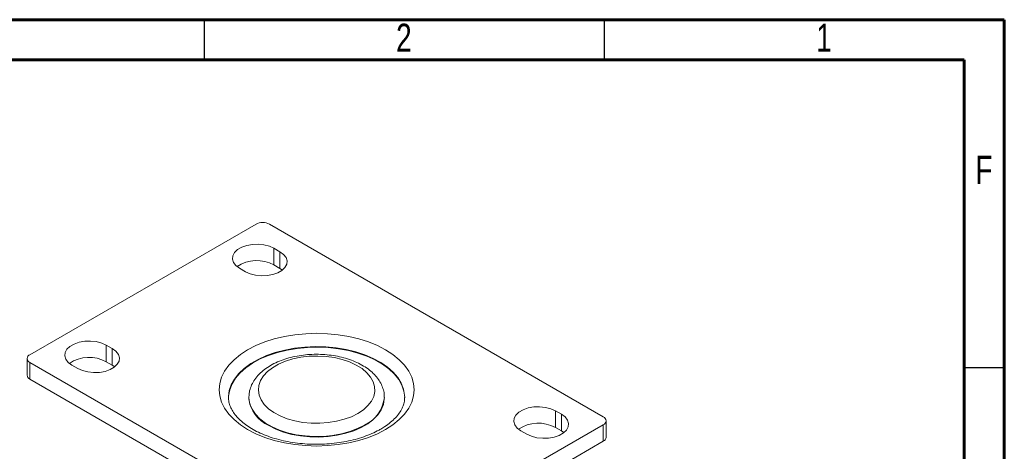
# Model space of a CAD drawing. Header units: inches. Extents: x 0.6 to 16.3, y 0.2 to 11.5.
# Tile 6 of 6: x 11.5 to 16.3, y 9.4 to 11.5. Entities that reach past the tile are written whole.
import ezdxf

# ---------------------------------------------------------------- set-up
doc = ezdxf.new("R2010")
doc.units = ezdxf.units.IN
doc.header["$MEASUREMENT"] = 0
doc.styles.add('SLDTEXTSTYLE0', font='TXT', dxfattribs={"width": 0.75})

msp = doc.modelspace()

# ---------------------------------------------------------------- linework, layer by layer
at = {"color": 7, "linetype": 'Continuous', "lineweight": 60}
for p, q in [((0.59055118, 11.49606299), (16.33858268, 11.49606299)), ((16.33858268, 11.49606299), (16.33858268, 0.19685039)), ((0.78740157, 11.2992126), (16.14173228, 11.2992126)), ((16.14173228, 11.2992126), (16.14173228, 0.39370079))]:
    msp.add_line(p, q, dxfattribs=at)
at = {"color": 7, "linetype": 'Continuous', "lineweight": 30}
for p, q in [((12.4015748, 11.49606299), (12.4015748, 11.2992126)), ((14.37007874, 11.49606299), (14.37007874, 11.2992126)), ((16.33858268, 9.78346457), (16.14173228, 9.78346457))]:
    msp.add_line(p, q, dxfattribs=at)
at = {"color": 7, "linetype": 'Continuous', "lineweight": 15}
for p, q in [((12.6568865, 10.49089395), (11.54437183, 9.8486529)), ((14.36572789, 9.54249986), (12.72288314, 10.49089395)), ((12.77473763, 10.35482593), (12.74527485, 10.37183443)), ((12.74527485, 10.37183443), (12.74527485, 10.29018035)), ((12.77473763, 10.35482593), (12.77473763, 10.27317185)), ((12.57556922, 10.27386546), (12.60503201, 10.25685695)), ((12.77473763, 10.27317185), (12.74527485, 10.29018035)), ((12.78683003, 10.2650144), (12.77473763, 10.27317185)), ((11.94977972, 9.87858786), (11.92031694, 9.89559636)), ((11.92031694, 9.89559636), (11.92031694, 9.81394228)), ((11.94977972, 9.87858786), (11.94977972, 9.79693378)), ((11.53070348, 9.82960338), (11.53070348, 9.74794929)), ((11.54437183, 9.81055385), (13.18721659, 8.86215976)), ((11.54437183, 9.81055385), (11.54437183, 9.72889977)), ((11.75061131, 9.79762739), (11.78007409, 9.78061889)), ((11.94977972, 9.79693378), (11.92031694, 9.81394228)), ((11.96187212, 9.78877634), (11.94977972, 9.79693378)), ((11.54437183, 9.72889977), (13.18721659, 8.78050568)), ((12.62171653, 9.63842162), (12.62175126, 9.6411993)), ((12.62171653, 9.63842162), (12.62171653, 9.63569981)), ((13.2883832, 9.63569981), (13.2883832, 9.63842162)), ((14.15948841, 9.55542632), (14.13002563, 9.57243482)), ((14.13002563, 9.57243482), (14.13002563, 9.49078074)), ((14.15948841, 9.55542632), (14.15948841, 9.47377224)), ((13.25321322, 8.86215976), (14.36572789, 9.50440081)), ((14.36572789, 9.50440081), (14.36572789, 9.42274673)), ((14.37939624, 9.44179625), (14.37939624, 9.52345033)), ((13.96032, 9.47446585), (13.98978279, 9.45745734)), ((14.15948841, 9.47377224), (14.13002563, 9.49078074)), ((14.17158081, 9.46561479), (14.15948841, 9.47377224)), ((13.25321322, 8.78050568), (14.36572789, 9.42274673))]:
    msp.add_line(p, q, dxfattribs=at)
at = {"color": 7, "linetype": 'Continuous', "lineweight": 15, "flags": 128}
for points in [[(12.74527485, 10.37183443), (12.72250257, 10.38213379), (12.6961224, 10.38898778), (12.66766746, 10.39199808), (12.63879143, 10.39098975), (12.6111725, 10.38602137), (12.58641577, 10.37738171), (12.56596002, 10.36557285), (12.55099406, 10.3512811), (12.54238765, 10.33533703), (12.54064097, 10.31866725), (12.54585553, 10.30224056), (12.55772828, 10.28701161), (12.57556922, 10.27386546)], [(12.60503201, 10.25685695), (12.62780428, 10.2465576), (12.65418445, 10.23970361), (12.6826394, 10.2366933), (12.71151542, 10.23770164), (12.73913436, 10.24267001), (12.76389108, 10.25130968), (12.78434684, 10.26311853), (12.7993128, 10.27741029), (12.80791921, 10.29335436), (12.80966589, 10.31002413), (12.80445132, 10.32645082), (12.79257857, 10.34167977), (12.77473763, 10.35482593)], [(13.29446112, 9.48058891), (13.25432497, 9.45988284), (13.21042526, 9.44190119), (13.16331406, 9.42687009), (13.11358381, 9.41497858), (13.06185991, 9.40637618), (13.00879281, 9.40117109), (12.95504986, 9.39942875), (12.90130691, 9.40117109), (12.84823981, 9.40637618), (12.79651591, 9.41497858), (12.74678567, 9.42687009), (12.69967447, 9.44190119), (12.65577476, 9.45988284), (12.61563861, 9.48058891), (12.57977075, 9.50375901), (12.54862225, 9.52910178), (12.52258481, 9.55629849), (12.50198586, 9.58500715), (12.48708446, 9.61486673), (12.478068, 9.64550171), (12.47504986, 9.67652685), (12.478068, 9.707552), (12.48708446, 9.73818698), (12.50198586, 9.76804656), (12.52258481, 9.79675522), (12.54862225, 9.82395193), (12.57977075, 9.8492947), (12.61563861, 9.8724648), (12.65577476, 9.89317087), (12.69967447, 9.91115252), (12.74678567, 9.92618362), (12.79651591, 9.93807513), (12.84823981, 9.94667753), (12.90130691, 9.95188262), (12.95504986, 9.95362496), (13.00879281, 9.95188262), (13.06185991, 9.94667753), (13.11358381, 9.93807513), (13.16331406, 9.92618362), (13.21042526, 9.91115252), (13.25432497, 9.89317087), (13.29446112, 9.8724648), (13.33032897, 9.8492947), (13.36147748, 9.82395193), (13.38751492, 9.79675522), (13.40811386, 9.76804656), (13.42301526, 9.73818698), (13.43203172, 9.707552), (13.43504986, 9.67652685), (13.43203172, 9.64550171), (13.42301526, 9.61486673), (13.40811386, 9.58500715), (13.38751492, 9.55629849), (13.36147748, 9.52910178), (13.33032897, 9.50375901), (13.29446112, 9.48058891)], [(11.92031694, 9.89559636), (11.89754466, 9.90589572), (11.87116449, 9.91274971), (11.84270954, 9.91576002), (11.81383352, 9.91475168), (11.78621459, 9.90978331), (11.76145786, 9.90114364), (11.74100211, 9.88933479), (11.72603614, 9.87504303), (11.71742974, 9.85909896), (11.71568306, 9.84242919), (11.72089762, 9.8260025), (11.73277037, 9.81077355), (11.75061131, 9.79762739)], [(13.3883832, 9.63569981), (13.38833562, 9.63940673), (13.38453496, 9.66896444), (13.37470528, 9.69805519), (13.35898455, 9.72627061), (13.33759347, 9.75321462), (13.31083231, 9.77850897), (13.27907675, 9.80179859), (13.24277256, 9.82275656), (13.20242938, 9.84108865), (13.15861352, 9.85653754), (13.11194009, 9.86888635), (13.06306425, 9.87796173), (13.01267213, 9.88363629), (12.96147112, 9.88583036), (12.91017997, 9.88451314), (12.8595187, 9.87970314), (12.81019847, 9.87146786), (12.76291164, 9.85992291), (12.71832201, 9.84523036), (12.67705551, 9.82759647), (12.63969145, 9.80726876), (12.60675433, 9.78453261), (12.57870652, 9.75970716), (12.55594174, 9.73314093), (12.53877957, 9.70520684), (12.52746092, 9.67629702), (12.52214467, 9.6468173), (12.52171653, 9.63569981)], [(11.78007409, 9.78061889), (11.80284637, 9.77031953), (11.82922654, 9.76346554), (11.85768149, 9.76045524), (11.88655751, 9.76146357), (11.91417644, 9.76643195), (11.93893317, 9.77507161), (11.95938893, 9.78688047), (11.97435489, 9.80117222), (11.9829613, 9.81711629), (11.98470797, 9.83378607), (11.97949341, 9.85021276), (11.96762066, 9.86544171), (11.94977972, 9.87858786)], [(13.15775381, 9.55950836), (13.1851076, 9.57779341), (13.2075581, 9.5981828), (13.22462684, 9.62024195), (13.23595001, 9.64350072), (13.24128628, 9.66746338), (13.24052191, 9.69161921), (13.23367321, 9.71545338), (13.22088613, 9.7384579), (13.20243322, 9.76014246), (13.17870776, 9.7800449), (13.15021541, 9.79774103), (13.11756346, 9.8128537), (13.08144781, 9.82506079), (13.0426382, 9.83410214), (13.0019618, 9.83978505), (12.96028556, 9.8419884), (12.91849772, 9.84066521), (12.87748894, 9.83584371), (12.83813322, 9.82762664), (12.80126939, 9.81618914), (12.76768311, 9.80177498), (12.73809024, 9.78469138), (12.71312148, 9.76530243), (12.693309, 9.74402139), (12.67907508, 9.72130182), (12.67072308, 9.69762795), (12.66843101, 9.67350435), (12.67224773, 9.64944517), (12.68209188, 9.62596318), (12.69775366, 9.60355888), (12.71889926, 9.58270975), (12.74507799, 9.56386018), (12.77573192, 9.5474119), (12.8102077, 9.53371548), (12.84777053, 9.52306284), (12.88761984, 9.51568102), (12.9289063, 9.51172735), (12.97074997, 9.51128609), (13.01225901, 9.51436665), (13.05254874, 9.52090338), (13.09076046, 9.53075695), (13.12607973, 9.54371735), (13.15775381, 9.55950836)], [(12.7193476, 9.4996318), (12.75363773, 9.48237121), (12.79167979, 9.46796685), (12.83276512, 9.45668704), (12.87612839, 9.4487419), (12.92096181, 9.44427943), (12.96643023, 9.44338276), (13.01168666, 9.44606859), (13.05588805, 9.45228689), (13.09821101, 9.46192183), (13.13786715, 9.47479393), (13.17411776, 9.49066339), (13.20628754, 9.50923461), (13.23377724, 9.53016164), (13.25607477, 9.55305464), (13.27276478, 9.57748717), (13.28353637, 9.60300409), (13.28818887, 9.62913007), (13.2883832, 9.63569981)], [(14.13002563, 9.57243482), (14.10725335, 9.58273418), (14.08087318, 9.58958817), (14.05241824, 9.59259847), (14.02354221, 9.59159014), (13.99592328, 9.58662176), (13.97116655, 9.5779821), (13.9507108, 9.56617324), (13.93574483, 9.55188149), (13.92713843, 9.53593742), (13.92539175, 9.51926764), (13.93060631, 9.50284095), (13.94247906, 9.487612), (13.96032, 9.47446585)], [(13.98978279, 9.45745734), (14.01255506, 9.44715799), (14.03893523, 9.440304), (14.06739018, 9.43729369), (14.0962662, 9.43830203), (14.12388514, 9.4432704), (14.14864186, 9.45191007), (14.16909762, 9.46371892), (14.18406358, 9.47801068), (14.19266999, 9.49395475), (14.19441667, 9.51062452), (14.1892021, 9.52705121), (14.17732935, 9.54228016), (14.15948841, 9.55542632)]]:
    msp.add_lwpolyline(points, dxfattribs=at)
at = {"color": 8, "linetype": 'Continuous', "lineweight": 15, "flags": 128}
for points in [[(13.38838015, 9.63748302), (13.38795505, 9.6495391), (13.38263881, 9.67901882), (13.37132016, 9.70792864), (13.35415798, 9.73586273), (13.3313932, 9.76242897), (13.30334539, 9.78725441), (13.27040827, 9.80999057), (13.23304421, 9.83031827), (13.19177772, 9.84795217), (13.14718809, 9.86264471), (13.09990126, 9.87418966), (13.05058103, 9.88242494), (12.99991975, 9.88723495), (12.9486286, 9.88855216), (12.89742759, 9.88635809), (12.84703547, 9.88068353), (12.79815964, 9.87160815), (12.7514862, 9.85925934), (12.70767035, 9.84381046), (12.66732716, 9.82547836), (12.63102297, 9.8045204), (12.59926741, 9.78123077), (12.57250625, 9.75593642), (12.55111517, 9.72899242), (12.53539444, 9.700777), (12.52556476, 9.67168625), (12.52176411, 9.64212853), (12.52171661, 9.63826579)], [(13.19075212, 9.5023536), (13.15646199, 9.48509302), (13.11841993, 9.47068866), (13.0773346, 9.45940885), (13.03397134, 9.4514637), (12.98913791, 9.44700123), (12.94366949, 9.44610456), (12.89841307, 9.44879039), (12.85421168, 9.4550087), (12.81188871, 9.46464364), (12.77223257, 9.47751573), (12.73598197, 9.49338519), (12.70381219, 9.51195641), (12.67632249, 9.53288344), (12.65402495, 9.55577645), (12.63733494, 9.58020897), (12.62656336, 9.60572589), (12.62191085, 9.63185187), (12.62171653, 9.63842162)]]:
    msp.add_lwpolyline(points, dxfattribs=at)
at = {"color": 7, "linetype": 'Continuous', "lineweight": 15}
for centre, radius, start, end in [((12.68988482, 10.42720743), 0.07172769, 62.60967224, 117.39032776), ((12.66117439, 10.13458802), 0.17686679, 61.60797955, 123.5304033), ((11.55160176, 9.82960338), 0.02037538, 110.7834208, 249.2165792), ((11.83621648, 9.65834995), 0.17686679, 61.60797955, 123.5304033), ((11.55405815, 9.75027826), 0.0234705, 185.69479925, 245.62534171), ((12.78820184, 9.65209583), 0.16729073, 185.62453912, 245.69560184), ((14.04592517, 9.33518841), 0.17686679, 61.60797955, 123.5304033), ((14.35849796, 9.52345033), 0.02037538, 290.7834208, 69.2165792), ((14.35604158, 9.44412522), 0.0234705, 294.37465829, 354.30520075)]:
    msp.add_arc(centre, radius, start, end, dxfattribs=at)
at = {"color": 8, "linetype": 'Continuous', "lineweight": 15}
msp.add_arc((13.12189905, 9.65481625), 0.16728899, 294.3042282, 354.37743828, dxfattribs=at)
at = {"color": 7, "linetype": 'Continuous', "lineweight": 15}
for points, knots in [([(13.28774217, 9.63842655), (13.28791434, 9.64177405), (13.28856269, 9.65438056), (13.2840244, 9.67609927), (13.27442971, 9.70267448), (13.25952272, 9.72790899), (13.23987463, 9.75163864), (13.21545327, 9.77360831), (13.18655432, 9.79344967), (13.15366177, 9.81076303), (13.11744702, 9.82521452), (13.07862772, 9.83658175), (13.03789466, 9.84473429), (12.99590249, 9.84959758), (12.95329747, 9.85113124), (12.91072508, 9.8493237), (12.86882681, 9.8441912), (12.82823003, 9.83577499), (12.78953941, 9.82413385), (12.75333925, 9.80933604), (12.72021239, 9.7914574), (12.69078052, 9.77061069), (12.66575092, 9.74700873), (12.64576015, 9.72105853), (12.63163238, 9.69339407), (12.62337544, 9.66677283), (12.62257287, 9.64946668), (12.62222436, 9.64195145)], [0, 0, 0, 0, 0.01371647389, 0.05165556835, 0.08956856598, 0.12810744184, 0.16773680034, 0.2085720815, 0.25037290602, 0.29271638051, 0.335204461, 0.37760973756, 0.41988805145, 0.46205842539, 0.50416818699, 0.5462763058, 0.58843517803, 0.63070137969, 0.67314116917, 0.71581356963, 0.75875158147, 0.80191991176, 0.84505428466, 0.88766535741, 0.92917589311, 0.96924452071, 1, 1, 1, 1]), ([(13.27112968, 9.48289928), (13.26533723, 9.47966632), (13.24843965, 9.47023521), (13.21749016, 9.45602105), (13.17751717, 9.44123002), (13.13459081, 9.42890501), (13.0893249, 9.41922874), (13.04228046, 9.41237405), (12.99407418, 9.40845668), (12.94533605, 9.40754581), (12.89671017, 9.40965974), (12.84884157, 9.4147656), (12.80236602, 9.42277851), (12.75789793, 9.43356216), (12.71602205, 9.44692871), (12.67728308, 9.46263879), (12.6421724, 9.48040285), (12.61111053, 9.49988569), (12.58443715, 9.52071357), (12.56237862, 9.54248919), (12.54507589, 9.56483655), (12.53237101, 9.58747719), (12.52467142, 9.61035547), (12.5212725, 9.62721349), (12.52201426, 9.63663512), (12.52214669, 9.63831722)], [0, 0, 0, 0, 0.0237547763, 0.069296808, 0.1149618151, 0.1607525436, 0.2066640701, 0.2526762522, 0.2987617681, 0.3448901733, 0.3910297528, 0.4371407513, 0.4831874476, 0.5291376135, 0.5749605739, 0.6206301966, 0.6661310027, 0.7114696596, 0.7566953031, 0.8019069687, 0.8472870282, 0.893213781, 0.9402992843, 0.9893413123, 1, 1, 1, 1]), ([(13.38794253, 9.63770281), (13.38806466, 9.63589745), (13.38874444, 9.6258483), (13.38500853, 9.60848062), (13.37646987, 9.58468715), (13.36274821, 9.56136045), (13.34377675, 9.53809692), (13.32011018, 9.5159986), (13.29553686, 9.49758506), (13.2779983, 9.48703213), (13.27112968, 9.48289928)], [0, 0, 0, 0, 0.0349682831, 0.1946435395, 0.3357003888, 0.4855008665, 0.6296692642, 0.7706161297, 0.9101664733, 1, 1, 1, 1])]:
    msp.add_open_spline(points, degree=3, knots=knots, dxfattribs=at)

# ---------------------------------------------------------------- texts
at = {"color": 7, "linetype": 'Continuous', "lineweight": 0, "char_height": 0.13779528, "attachment_point": 2, "style": 'SLDTEXTSTYLE0'}
for s, insert in [('2', (13.38443925, 11.47623781)), ('1', (15.45136838, 11.47623781)), ('F', (16.23872211, 10.82663151))]:
    msp.add_mtext(s, dxfattribs=dict(at, insert=insert))

doc.saveas('drawing.dxf')
